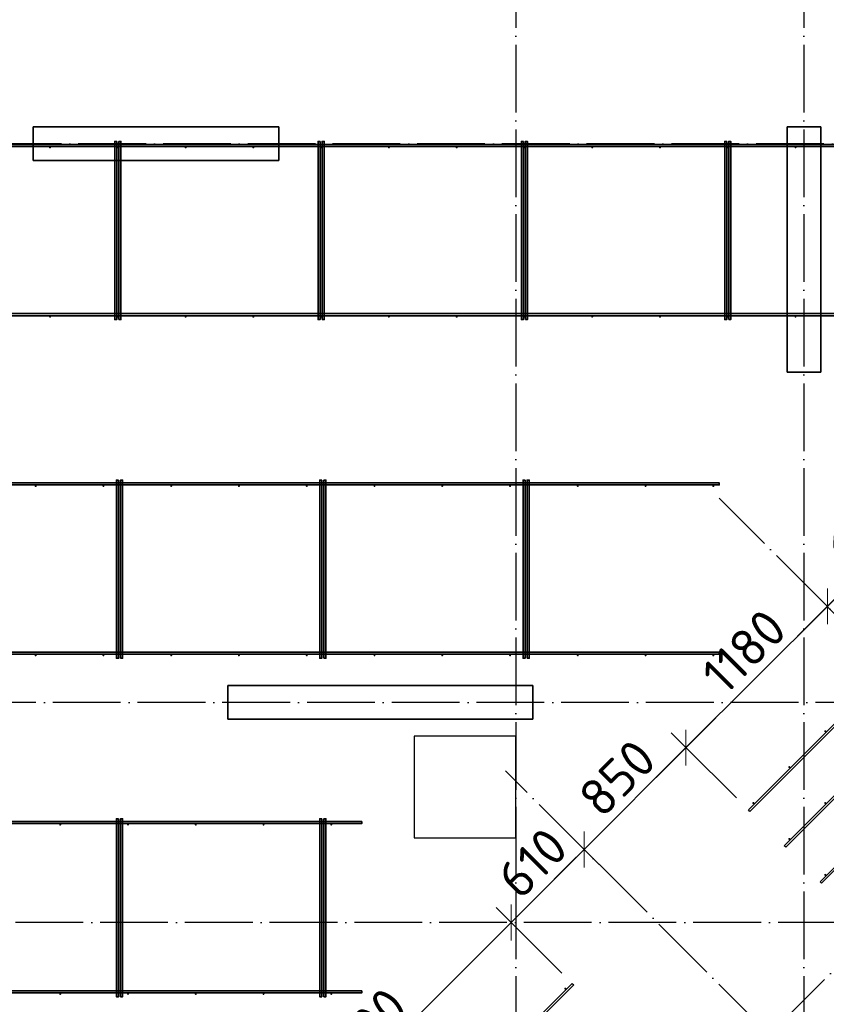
# Model space of a CAD drawing. Header units: millimetres. Extents: x -3483 to 105345, y -283423 to 72284.
# Tile 102 of 165: x 83771 to 88532, y 13417 to 19232. Entities that reach past the tile are written whole.
import ezdxf

# ---------------------------------------------------------------- set-up
doc = ezdxf.new("R2010")
doc.units = ezdxf.units.MM
doc.header["$PDMODE"] = 65
doc.linetypes.add('______11', pattern=[500, 400, -50, 0, -50])
doc.linetypes.add('______5', pattern=[1100, 800, -100, 100, -100])
for name, color, linetype, lineweight in [('Арм.стержн. Доп. арматура', 180, 'Continuous', 35), ('Колонна (1)', 7, 'Continuous', 35), ('Колонна (2)', 7, 'Continuous', 35), ('Размерная линия_ общее', 7, 'Continuous', 13), ('Стена_ общее', 7, 'Continuous', 35), ('Фундамент_ общее', 7, 'Continuous', 35)]:
    doc.layers.add(name, color=color, linetype=linetype, lineweight=lineweight)
doc.layers.add('Арм.стержн. Фиксатор', color=7, linetype='Continuous', lineweight=35, true_color=0x501e0f)
doc.layers.add('Осевая линия_ общее', color=7, linetype='______5', lineweight=13, true_color=0xa0a0a0)
doc.styles.add('ISOCPEUR', font='ISOCPEUR')
doc.dimstyles.new('DIMSTYLE_4', dxfattribs={"dimtxt": 220, "dimasz": 250, "dimexe": 0, "dimexo": 0, "dimgap": 110, "dimtad": 2, "dimdec": 0, "dimrnd": 5, "dimzin": 12, "dimdsep": 46, "dimtxsty": 'ISOCPEUR', "dimblk1": 'ALL_ML_STRICH', "dimblk2": 'ALL_ML_STRICH', "dimsah": 1, "dimcen": 0, "dimclrd": 7, "dimclre": 256, "dimclrt": 7, "dimadec": 0, "dimazin": 0, "dimtfac": 1, "dimtdec": 0, "dimtix": 1, "dimtmove": 2, "dimatfit": 3, "dimfxl": 0, "dimtzin": 0, "dimlwd": 0, "dimlwe": -3, "dimarcsym": 0})
doc.dimstyles.new('DIMSTYLE_5', dxfattribs={"dimtxt": 220, "dimasz": 250, "dimexe": 0, "dimexo": 0, "dimgap": 110, "dimtad": 2, "dimdec": 0, "dimrnd": 5, "dimzin": 12, "dimdsep": 46, "dimtxsty": 'ISOCPEUR', "dimblk1": 'ALL_ML_STRICH', "dimblk2": 'ALL_ML_STRICH', "dimsah": 1, "dimcen": 0, "dimclrd": 7, "dimclre": 256, "dimclrt": 7, "dimadec": 0, "dimazin": 0, "dimtfac": 1, "dimtdec": 0, "dimtix": 1, "dimtmove": 2, "dimatfit": 3, "dimfxl": 0, "dimtvp": 1.2, "dimtzin": 0, "dimlwd": 0, "dimlwe": -3, "dimarcsym": 0})

# ---------------------------------------------------------------- blocks, each defined once
blk = doc.blocks.new('СЛОЖНЫЙ_ОБЪЕКТ_9')
at = {"layer": 'Осевая линия_ общее', "color": 253, "linetype": '______11', "lineweight": -3, "true_color": 0xa0a0a0, "transparency": 33554687}
for p, q in [((84349.3, 9391.4), (97713.7, 22755.7)), ((95945.9, 8359.1), (87899, 16405.9)), ((93838.7, 7595.4), (86639.2, 14794.9))]:
    blk.add_line(p, q, dxfattribs=at)
blk = doc.blocks.new('ALL_ML_STRICH')
at = {"color": 0, "linetype": 'ByBlock', "lineweight": -2}
for p, q in [((0, -0.5), (0, 0.5)), ((-0.3, -0.3), (0.3, 0.3)), ((-1, 0), (0.5, 0))]:
    blk.add_line(p, q, dxfattribs=at)
blk = doc.blocks.new('*D867')
at = {"layer": 'DEFPOINTS', "color": 7, "linetype": 'Continuous', "lineweight": 13, "transparency": 33554687}
for p in [(89259.1, 16488.3), (89627.2, 16120.3), (88592, 15712.9)]:
    blk.add_point(p, dxfattribs=at)
at = {"layer": 'Размерная линия_ общее', "color": 7, "linetype": 'Continuous', "lineweight": -2, "transparency": 33554687}
blk.add_line((89259.1, 16488.3), (88537.9, 15767.1), dxfattribs=at)
at = {"layer": 'Размерная линия_ общее', "color": 253, "linetype": 'Continuous', "lineweight": -2, "true_color": 0xa0a0a0, "transparency": 33554687}
for p, q in [((89556.5, 16191), (89259.1, 16488.3)), ((88537.9, 15767.1), (88537.9, 15767.1))]:
    blk.add_line(p, q, dxfattribs=at)
at = {"layer": 'Размерная линия_ общее', "color": 7, "linetype": 'Continuous', "lineweight": 13, "transparency": 33554687, "xscale": 250, "yscale": 250, "zscale": 250}
for p, rotation in [((89259.1, 16488.3), 44.99999999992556), ((88537.9, 15767.1), 224.9999999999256)]:
    blk.add_blockref('ALL_ML_STRICH', p, dxfattribs=dict(at, rotation=rotation))
at = {"layer": 'Размерная линия_ общее', "color": 7, "linetype": 'Continuous', "lineweight": 13, "transparency": 33554687, "insert": (88808.7, 16264.2), "char_height": 220, "width": 880, "attachment_point": 5, "rotation": 45, "style": 'ISOCPEUR'}
blk.add_mtext('\\A1;{1020}', dxfattribs=at)
blk = doc.blocks.new('*D868')
at = {"layer": 'DEFPOINTS', "color": 7, "linetype": 'Continuous', "lineweight": 13, "transparency": 33554687}
for p in [(88537.9, 15767.1), (88592, 15712.9), (88071.6, 14564.6)]:
    blk.add_point(p, dxfattribs=at)
at = {"layer": 'Размерная линия_ общее', "color": 7, "linetype": 'Continuous', "lineweight": -2, "transparency": 33554687}
blk.add_line((88537.9, 15767.1), (87703.5, 14932.7), dxfattribs=at)
at = {"layer": 'Размерная линия_ общее', "color": 253, "linetype": 'Continuous', "lineweight": -2, "true_color": 0xa0a0a0, "transparency": 33554687}
for p, q in [((88537.9, 15767.1), (88537.9, 15767.1)), ((88000.8, 14635.3), (87703.5, 14932.7))]:
    blk.add_line(p, q, dxfattribs=at)
at = {"layer": 'Размерная линия_ общее', "color": 7, "linetype": 'Continuous', "lineweight": 13, "transparency": 33554687, "xscale": 250, "yscale": 250, "zscale": 250}
for p, rotation in [((88537.9, 15767.1), 44.99999999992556), ((87703.5, 14932.7), 224.9999999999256)]:
    blk.add_blockref('ALL_ML_STRICH', p, dxfattribs=dict(at, rotation=rotation))
at = {"layer": 'Размерная линия_ общее', "color": 7, "linetype": 'Continuous', "lineweight": 13, "transparency": 33554687, "insert": (88046.4, 15501.9), "char_height": 220, "width": 880, "attachment_point": 5, "rotation": 45, "style": 'ISOCPEUR'}
blk.add_mtext('\\A1;{1180}', dxfattribs=at)
blk = doc.blocks.new('*D869')
at = {"layer": 'DEFPOINTS', "color": 7, "linetype": 'Continuous', "lineweight": 13, "transparency": 33554687}
for p in [(87703.5, 14932.7), (88071.6, 14564.6), (87053.7, 14380.4)]:
    blk.add_point(p, dxfattribs=at)
at = {"layer": 'Размерная линия_ общее', "color": 7, "linetype": 'Continuous', "lineweight": -2, "transparency": 33554687}
blk.add_line((87703.5, 14932.7), (87102.5, 14331.6), dxfattribs=at)
at = {"layer": 'Размерная линия_ общее', "color": 253, "linetype": 'Continuous', "lineweight": -2, "true_color": 0xa0a0a0, "transparency": 33554687}
for p, q in [((88000.8, 14635.3), (87703.5, 14932.7)), ((87102.5, 14331.6), (87102.5, 14331.6))]:
    blk.add_line(p, q, dxfattribs=at)
at = {"layer": 'Размерная линия_ общее', "color": 7, "linetype": 'Continuous', "lineweight": 13, "transparency": 33554687, "xscale": 250, "yscale": 250, "zscale": 250}
for p, rotation in [((87703.5, 14932.7), 44.99999999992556), ((87102.5, 14331.6), 224.9999999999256)]:
    blk.add_blockref('ALL_ML_STRICH', p, dxfattribs=dict(at, rotation=rotation))
at = {"layer": 'Размерная линия_ общее', "color": 7, "linetype": 'Continuous', "lineweight": 13, "transparency": 33554687, "insert": (87297.6, 14753.1), "char_height": 220, "width": 660, "attachment_point": 5, "rotation": 45, "style": 'ISOCPEUR'}
blk.add_mtext('\\A1;{850}', dxfattribs=at)
blk = doc.blocks.new('*D870')
at = {"layer": 'DEFPOINTS', "color": 7, "linetype": 'Continuous', "lineweight": 13, "transparency": 33554687}
for p in [(87053.7, 14380.4), (87102.5, 14331.6), (87040.6, 13530.8)]:
    blk.add_point(p, dxfattribs=at)
at = {"layer": 'Размерная линия_ общее', "color": 7, "linetype": 'Continuous', "lineweight": -2, "transparency": 33554687}
blk.add_line((87102.5, 14331.6), (86671.1, 13900.3), dxfattribs=at)
at = {"layer": 'Размерная линия_ общее', "color": 253, "linetype": 'Continuous', "lineweight": -2, "true_color": 0xa0a0a0, "transparency": 33554687}
for p, q in [((87102.5, 14331.6), (87102.5, 14331.6)), ((86969.9, 13601.5), (86671.1, 13900.3))]:
    blk.add_line(p, q, dxfattribs=at)
at = {"layer": 'Размерная линия_ общее', "color": 7, "linetype": 'Continuous', "lineweight": 13, "transparency": 33554687, "xscale": 250, "yscale": 250, "zscale": 250}
for p, rotation in [((87102.5, 14331.6), 44.99999999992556), ((86671.1, 13900.3), 224.9999999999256)]:
    blk.add_blockref('ALL_ML_STRICH', p, dxfattribs=dict(at, rotation=rotation))
at = {"layer": 'Размерная линия_ общее', "color": 7, "linetype": 'Continuous', "lineweight": 13, "transparency": 33554687, "insert": (86797, 14252.5), "char_height": 220, "width": 660, "attachment_point": 5, "rotation": 45, "style": 'ISOCPEUR'}
blk.add_mtext('\\A1;{610}', dxfattribs=at)
blk = doc.blocks.new('*D871')
at = {"layer": 'DEFPOINTS', "color": 7, "linetype": 'Continuous', "lineweight": 13, "transparency": 33554687}
for p in [(86671.1, 13900.3), (87040.6, 13530.8), (85485, 11975.2)]:
    blk.add_point(p, dxfattribs=at)
at = {"layer": 'Размерная линия_ общее', "color": 7, "linetype": 'Continuous', "lineweight": -2, "transparency": 33554687}
blk.add_line((86671.1, 13900.3), (85115.5, 12344.7), dxfattribs=at)
at = {"layer": 'Размерная линия_ общее', "color": 253, "linetype": 'Continuous', "lineweight": -2, "true_color": 0xa0a0a0, "transparency": 33554687}
for p, q in [((86969.9, 13601.5), (86671.1, 13900.3)), ((85414.3, 12045.9), (85115.5, 12344.7))]:
    blk.add_line(p, q, dxfattribs=at)
at = {"layer": 'Размерная линия_ общее', "color": 7, "linetype": 'Continuous', "lineweight": 13, "transparency": 33554687, "xscale": 250, "yscale": 250, "zscale": 250}
for p, rotation in [((86671.1, 13900.3), 44.99999999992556), ((85115.5, 12344.7), 224.9999999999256)]:
    blk.add_blockref('ALL_ML_STRICH', p, dxfattribs=dict(at, rotation=rotation))
at = {"layer": 'Размерная линия_ общее', "color": 7, "linetype": 'Continuous', "lineweight": 13, "transparency": 33554687, "insert": (85787.9, 13243.4), "char_height": 220, "width": 880, "attachment_point": 5, "rotation": 45, "style": 'ISOCPEUR'}
blk.add_mtext('\\A1;{2200}', dxfattribs=at)
blk = doc.blocks.new('СЛОЖНЫЙ_ОБЪЕКТ_13')
at = {"layer": 'Колонна (1)', "color": 9, "lineweight": -3, "true_color": 0xc7c7c7, "transparency": 33554687}
for p, q in [((85000, 15300), (85000, 15100)), ((86800, 15300), (85000, 15300)), ((86800, 15100), (86800, 15300)), ((85000, 15100), (86800, 15100))]:
    blk.add_line(p, q, dxfattribs=at)
at = {"layer": 'Колонна (2)', "color": 9, "lineweight": -3, "true_color": 0xc7c7c7, "transparency": 33554687}
for p, q in [((83850, 18600), (83850, 18400)), ((85300, 18600), (83850, 18600)), ((85300, 18400), (85300, 18600)), ((88300, 18600), (88300, 17150)), ((88500, 18600), (88300, 18600)), ((88500, 17150), (88500, 18600)), ((83850, 18400), (85300, 18400)), ((88300, 17150), (88500, 17150))]:
    blk.add_line(p, q, dxfattribs=at)

msp = doc.modelspace()

# ---------------------------------------------------------------- hatches: boundary and pattern name
at = {"layer": 'Арм.стержн. Доп. арматура', "linetype": 'Continuous', "lineweight": 35, "transparency": 33554687}
for points in [[(88531.5, 15029.9), (88531.1, 15032.2), (88529.8, 15034.1), (88527.8, 15035.4), (88525.5, 15035.9), (88523.2, 15035.4), (88521.3, 15034.1), (88520, 15032.2), (88519.5, 15029.9), (88520, 15027.6), (88521.3, 15025.7), (88523.2, 15024.4), (88525.5, 15023.9), (88527.8, 15024.4), (88529.8, 15025.7), (88531.1, 15027.6)], [(88319.4, 14817.8), (88318.9, 14820.1), (88317.6, 14822), (88315.7, 14823.3), (88313.4, 14823.8), (88311.1, 14823.3), (88309.1, 14822), (88307.8, 14820.1), (88307.4, 14817.8), (88307.8, 14815.5), (88309.1, 14813.5), (88311.1, 14812.2), (88313.4, 14811.8), (88315.7, 14812.2), (88317.6, 14813.5), (88318.9, 14815.5)], [(88107.3, 14605.6), (88106.8, 14607.9), (88105.5, 14609.9), (88103.6, 14611.2), (88101.3, 14611.6), (88099, 14611.2), (88097, 14609.9), (88095.7, 14607.9), (88095.3, 14605.6), (88095.7, 14603.3), (88097, 14601.4), (88099, 14600.1), (88101.3, 14599.6), (88103.6, 14600.1), (88105.5, 14601.4), (88106.8, 14603.3)], [(88531.5, 14605.6), (88531.1, 14607.9), (88529.8, 14609.9), (88527.8, 14611.2), (88525.5, 14611.6), (88523.2, 14611.2), (88521.3, 14609.9), (88520, 14607.9), (88519.5, 14605.6), (88520, 14603.3), (88521.3, 14601.4), (88523.2, 14600.1), (88525.5, 14599.6), (88527.8, 14600.1), (88529.8, 14601.4), (88531.1, 14603.3)], [(88319.4, 14393.5), (88318.9, 14395.8), (88317.6, 14397.7), (88315.7, 14399), (88313.4, 14399.5), (88311.1, 14399), (88309.1, 14397.7), (88307.8, 14395.8), (88307.4, 14393.5), (88307.8, 14391.2), (88309.1, 14389.3), (88311.1, 14388), (88313.4, 14387.5), (88315.7, 14388), (88317.6, 14389.3), (88318.9, 14391.2)], [(88531.5, 14181.4), (88531.1, 14183.7), (88529.8, 14185.6), (88527.8, 14186.9), (88525.5, 14187.4), (88523.2, 14186.9), (88521.3, 14185.6), (88520, 14183.7), (88519.5, 14181.4), (88520, 14179.1), (88521.3, 14177.1), (88523.2, 14175.8), (88525.5, 14175.4), (88527.8, 14175.8), (88529.8, 14177.1), (88531.1, 14179.1)], [(86997.1, 13509.6), (86996.6, 13511.9), (86995.3, 13513.9), (86993.4, 13515.2), (86991.1, 13515.6), (86988.8, 13515.2), (86986.9, 13513.9), (86985.6, 13511.9), (86985.1, 13509.6), (86985.6, 13507.3), (86986.9, 13505.4), (86988.8, 13504.1), (86991.1, 13503.6), (86993.4, 13504.1), (86995.3, 13505.4), (86996.6, 13507.3)]]:
    msp.add_hatch(color=34, dxfattribs=at).paths.add_polyline_path(points)
at = {"layer": 'Арм.стержн. Фиксатор', "linetype": 'Continuous', "lineweight": 35, "transparency": 33554687}
for points in [[(83956, 18478), (83955.5, 18480.3), (83954.2, 18482.2), (83952.3, 18483.5), (83950, 18484), (83947.7, 18483.5), (83945.8, 18482.2), (83944.5, 18480.3), (83944, 18478), (83944.5, 18475.7), (83945.8, 18473.8), (83947.7, 18472.5), (83950, 18472), (83952.3, 18472.5), (83954.2, 18473.8), (83955.5, 18475.7)], [(84356, 18478), (84355.5, 18480.3), (84354.2, 18482.2), (84352.3, 18483.5), (84350, 18484), (84347.7, 18483.5), (84345.8, 18482.2), (84344.5, 18480.3), (84344, 18478), (84344.5, 18475.7), (84345.8, 18473.8), (84347.7, 18472.5), (84350, 18472), (84352.3, 18472.5), (84354.2, 18473.8), (84355.5, 18475.7)], [(84756, 18478), (84755.5, 18480.3), (84754.2, 18482.2), (84752.3, 18483.5), (84750, 18484), (84747.7, 18483.5), (84745.8, 18482.2), (84744.5, 18480.3), (84744, 18478), (84744.5, 18475.7), (84745.8, 18473.8), (84747.7, 18472.5), (84750, 18472), (84752.3, 18472.5), (84754.2, 18473.8), (84755.5, 18475.7)], [(85156, 18478), (85155.5, 18480.3), (85154.2, 18482.2), (85152.3, 18483.5), (85150, 18484), (85147.7, 18483.5), (85145.8, 18482.2), (85144.5, 18480.3), (85144, 18478), (85144.5, 18475.7), (85145.8, 18473.8), (85147.7, 18472.5), (85150, 18472), (85152.3, 18472.5), (85154.2, 18473.8), (85155.5, 18475.7)], [(85556, 18478), (85555.5, 18480.3), (85554.2, 18482.2), (85552.3, 18483.5), (85550, 18484), (85547.7, 18483.5), (85545.8, 18482.2), (85544.5, 18480.3), (85544, 18478), (85544.5, 18475.7), (85545.8, 18473.8), (85547.7, 18472.5), (85550, 18472), (85552.3, 18472.5), (85554.2, 18473.8), (85555.5, 18475.7)], [(85956, 18478), (85955.5, 18480.3), (85954.2, 18482.2), (85952.3, 18483.5), (85950, 18484), (85947.7, 18483.5), (85945.8, 18482.2), (85944.5, 18480.3), (85944, 18478), (85944.5, 18475.7), (85945.8, 18473.8), (85947.7, 18472.5), (85950, 18472), (85952.3, 18472.5), (85954.2, 18473.8), (85955.5, 18475.7)], [(86356, 18478), (86355.5, 18480.3), (86354.2, 18482.2), (86352.3, 18483.5), (86350, 18484), (86347.7, 18483.5), (86345.8, 18482.2), (86344.5, 18480.3), (86344, 18478), (86344.5, 18475.7), (86345.8, 18473.8), (86347.7, 18472.5), (86350, 18472), (86352.3, 18472.5), (86354.2, 18473.8), (86355.5, 18475.7)], [(86756, 18478), (86755.5, 18480.3), (86754.2, 18482.2), (86752.3, 18483.5), (86750, 18484), (86747.7, 18483.5), (86745.8, 18482.2), (86744.5, 18480.3), (86744, 18478), (86744.5, 18475.7), (86745.8, 18473.8), (86747.7, 18472.5), (86750, 18472), (86752.3, 18472.5), (86754.2, 18473.8), (86755.5, 18475.7)], [(87156, 18478), (87155.5, 18480.3), (87154.2, 18482.2), (87152.3, 18483.5), (87150, 18484), (87147.7, 18483.5), (87145.8, 18482.2), (87144.5, 18480.3), (87144, 18478), (87144.5, 18475.7), (87145.8, 18473.8), (87147.7, 18472.5), (87150, 18472), (87152.3, 18472.5), (87154.2, 18473.8), (87155.5, 18475.7)], [(87556, 18478), (87555.5, 18480.3), (87554.2, 18482.2), (87552.3, 18483.5), (87550, 18484), (87547.7, 18483.5), (87545.8, 18482.2), (87544.5, 18480.3), (87544, 18478), (87544.5, 18475.7), (87545.8, 18473.8), (87547.7, 18472.5), (87550, 18472), (87552.3, 18472.5), (87554.2, 18473.8), (87555.5, 18475.7)], [(87956, 18478), (87955.5, 18480.3), (87954.2, 18482.2), (87952.3, 18483.5), (87950, 18484), (87947.7, 18483.5), (87945.8, 18482.2), (87944.5, 18480.3), (87944, 18478), (87944.5, 18475.7), (87945.8, 18473.8), (87947.7, 18472.5), (87950, 18472), (87952.3, 18472.5), (87954.2, 18473.8), (87955.5, 18475.7)], [(88356, 18478), (88355.5, 18480.3), (88354.2, 18482.2), (88352.3, 18483.5), (88350, 18484), (88347.7, 18483.5), (88345.8, 18482.2), (88344.5, 18480.3), (88344, 18478), (88344.5, 18475.7), (88345.8, 18473.8), (88347.7, 18472.5), (88350, 18472), (88352.3, 18472.5), (88354.2, 18473.8), (88355.5, 18475.7)], [(83956, 17478), (83955.5, 17480.3), (83954.2, 17482.2), (83952.3, 17483.5), (83950, 17484), (83947.7, 17483.5), (83945.8, 17482.2), (83944.5, 17480.3), (83944, 17478), (83944.5, 17475.7), (83945.8, 17473.8), (83947.7, 17472.5), (83950, 17472), (83952.3, 17472.5), (83954.2, 17473.8), (83955.5, 17475.7)], [(84356, 17478), (84355.5, 17480.3), (84354.2, 17482.2), (84352.3, 17483.5), (84350, 17484), (84347.7, 17483.5), (84345.8, 17482.2), (84344.5, 17480.3), (84344, 17478), (84344.5, 17475.7), (84345.8, 17473.8), (84347.7, 17472.5), (84350, 17472), (84352.3, 17472.5), (84354.2, 17473.8), (84355.5, 17475.7)], [(84756, 17478), (84755.5, 17480.3), (84754.2, 17482.2), (84752.3, 17483.5), (84750, 17484), (84747.7, 17483.5), (84745.8, 17482.2), (84744.5, 17480.3), (84744, 17478), (84744.5, 17475.7), (84745.8, 17473.8), (84747.7, 17472.5), (84750, 17472), (84752.3, 17472.5), (84754.2, 17473.8), (84755.5, 17475.7)], [(85156, 17478), (85155.5, 17480.3), (85154.2, 17482.2), (85152.3, 17483.5), (85150, 17484), (85147.7, 17483.5), (85145.8, 17482.2), (85144.5, 17480.3), (85144, 17478), (85144.5, 17475.7), (85145.8, 17473.8), (85147.7, 17472.5), (85150, 17472), (85152.3, 17472.5), (85154.2, 17473.8), (85155.5, 17475.7)], [(85556, 17478), (85555.5, 17480.3), (85554.2, 17482.2), (85552.3, 17483.5), (85550, 17484), (85547.7, 17483.5), (85545.8, 17482.2), (85544.5, 17480.3), (85544, 17478), (85544.5, 17475.7), (85545.8, 17473.8), (85547.7, 17472.5), (85550, 17472), (85552.3, 17472.5), (85554.2, 17473.8), (85555.5, 17475.7)], [(85956, 17478), (85955.5, 17480.3), (85954.2, 17482.2), (85952.3, 17483.5), (85950, 17484), (85947.7, 17483.5), (85945.8, 17482.2), (85944.5, 17480.3), (85944, 17478), (85944.5, 17475.7), (85945.8, 17473.8), (85947.7, 17472.5), (85950, 17472), (85952.3, 17472.5), (85954.2, 17473.8), (85955.5, 17475.7)], [(86356, 17478), (86355.5, 17480.3), (86354.2, 17482.2), (86352.3, 17483.5), (86350, 17484), (86347.7, 17483.5), (86345.8, 17482.2), (86344.5, 17480.3), (86344, 17478), (86344.5, 17475.7), (86345.8, 17473.8), (86347.7, 17472.5), (86350, 17472), (86352.3, 17472.5), (86354.2, 17473.8), (86355.5, 17475.7)], [(86756, 17478), (86755.5, 17480.3), (86754.2, 17482.2), (86752.3, 17483.5), (86750, 17484), (86747.7, 17483.5), (86745.8, 17482.2), (86744.5, 17480.3), (86744, 17478), (86744.5, 17475.7), (86745.8, 17473.8), (86747.7, 17472.5), (86750, 17472), (86752.3, 17472.5), (86754.2, 17473.8), (86755.5, 17475.7)], [(87156, 17478), (87155.5, 17480.3), (87154.2, 17482.2), (87152.3, 17483.5), (87150, 17484), (87147.7, 17483.5), (87145.8, 17482.2), (87144.5, 17480.3), (87144, 17478), (87144.5, 17475.7), (87145.8, 17473.8), (87147.7, 17472.5), (87150, 17472), (87152.3, 17472.5), (87154.2, 17473.8), (87155.5, 17475.7)], [(87556, 17478), (87555.5, 17480.3), (87554.2, 17482.2), (87552.3, 17483.5), (87550, 17484), (87547.7, 17483.5), (87545.8, 17482.2), (87544.5, 17480.3), (87544, 17478), (87544.5, 17475.7), (87545.8, 17473.8), (87547.7, 17472.5), (87550, 17472), (87552.3, 17472.5), (87554.2, 17473.8), (87555.5, 17475.7)], [(87956, 17478), (87955.5, 17480.3), (87954.2, 17482.2), (87952.3, 17483.5), (87950, 17484), (87947.7, 17483.5), (87945.8, 17482.2), (87944.5, 17480.3), (87944, 17478), (87944.5, 17475.7), (87945.8, 17473.8), (87947.7, 17472.5), (87950, 17472), (87952.3, 17472.5), (87954.2, 17473.8), (87955.5, 17475.7)], [(88356, 17478), (88355.5, 17480.3), (88354.2, 17482.2), (88352.3, 17483.5), (88350, 17484), (88347.7, 17483.5), (88345.8, 17482.2), (88344.5, 17480.3), (88344, 17478), (88344.5, 17475.7), (88345.8, 17473.8), (88347.7, 17472.5), (88350, 17472), (88352.3, 17472.5), (88354.2, 17473.8), (88355.5, 17475.7)], [(83871, 16478), (83870.5, 16480.3), (83869.2, 16482.2), (83867.3, 16483.5), (83865, 16484), (83862.7, 16483.5), (83860.8, 16482.2), (83859.5, 16480.3), (83859, 16478), (83859.5, 16475.7), (83860.8, 16473.8), (83862.7, 16472.5), (83865, 16472), (83867.3, 16472.5), (83869.2, 16473.8), (83870.5, 16475.7)], [(84271, 16478), (84270.5, 16480.3), (84269.2, 16482.2), (84267.3, 16483.5), (84265, 16484), (84262.7, 16483.5), (84260.8, 16482.2), (84259.5, 16480.3), (84259, 16478), (84259.5, 16475.7), (84260.8, 16473.8), (84262.7, 16472.5), (84265, 16472), (84267.3, 16472.5), (84269.2, 16473.8), (84270.5, 16475.7)], [(84671, 16478), (84670.5, 16480.3), (84669.2, 16482.2), (84667.3, 16483.5), (84665, 16484), (84662.7, 16483.5), (84660.8, 16482.2), (84659.5, 16480.3), (84659, 16478), (84659.5, 16475.7), (84660.8, 16473.8), (84662.7, 16472.5), (84665, 16472), (84667.3, 16472.5), (84669.2, 16473.8), (84670.5, 16475.7)], [(85071, 16478), (85070.5, 16480.3), (85069.2, 16482.2), (85067.3, 16483.5), (85065, 16484), (85062.7, 16483.5), (85060.8, 16482.2), (85059.5, 16480.3), (85059, 16478), (85059.5, 16475.7), (85060.8, 16473.8), (85062.7, 16472.5), (85065, 16472), (85067.3, 16472.5), (85069.2, 16473.8), (85070.5, 16475.7)], [(85471, 16478), (85470.5, 16480.3), (85469.2, 16482.2), (85467.3, 16483.5), (85465, 16484), (85462.7, 16483.5), (85460.8, 16482.2), (85459.5, 16480.3), (85459, 16478), (85459.5, 16475.7), (85460.8, 16473.8), (85462.7, 16472.5), (85465, 16472), (85467.3, 16472.5), (85469.2, 16473.8), (85470.5, 16475.7)], [(85871, 16478), (85870.5, 16480.3), (85869.2, 16482.2), (85867.3, 16483.5), (85865, 16484), (85862.7, 16483.5), (85860.8, 16482.2), (85859.5, 16480.3), (85859, 16478), (85859.5, 16475.7), (85860.8, 16473.8), (85862.7, 16472.5), (85865, 16472), (85867.3, 16472.5), (85869.2, 16473.8), (85870.5, 16475.7)], [(86271, 16478), (86270.5, 16480.3), (86269.2, 16482.2), (86267.3, 16483.5), (86265, 16484), (86262.7, 16483.5), (86260.8, 16482.2), (86259.5, 16480.3), (86259, 16478), (86259.5, 16475.7), (86260.8, 16473.8), (86262.7, 16472.5), (86265, 16472), (86267.3, 16472.5), (86269.2, 16473.8), (86270.5, 16475.7)], [(86671, 16478), (86670.5, 16480.3), (86669.2, 16482.2), (86667.3, 16483.5), (86665, 16484), (86662.7, 16483.5), (86660.8, 16482.2), (86659.5, 16480.3), (86659, 16478), (86659.5, 16475.7), (86660.8, 16473.8), (86662.7, 16472.5), (86665, 16472), (86667.3, 16472.5), (86669.2, 16473.8), (86670.5, 16475.7)], [(87071, 16478), (87070.5, 16480.3), (87069.2, 16482.2), (87067.3, 16483.5), (87065, 16484), (87062.7, 16483.5), (87060.8, 16482.2), (87059.5, 16480.3), (87059, 16478), (87059.5, 16475.7), (87060.8, 16473.8), (87062.7, 16472.5), (87065, 16472), (87067.3, 16472.5), (87069.2, 16473.8), (87070.5, 16475.7)], [(87471, 16478), (87470.5, 16480.3), (87469.2, 16482.2), (87467.3, 16483.5), (87465, 16484), (87462.7, 16483.5), (87460.8, 16482.2), (87459.5, 16480.3), (87459, 16478), (87459.5, 16475.7), (87460.8, 16473.8), (87462.7, 16472.5), (87465, 16472), (87467.3, 16472.5), (87469.2, 16473.8), (87470.5, 16475.7)], [(87871, 16478), (87870.5, 16480.3), (87869.2, 16482.2), (87867.3, 16483.5), (87865, 16484), (87862.7, 16483.5), (87860.8, 16482.2), (87859.5, 16480.3), (87859, 16478), (87859.5, 16475.7), (87860.8, 16473.8), (87862.7, 16472.5), (87865, 16472), (87867.3, 16472.5), (87869.2, 16473.8), (87870.5, 16475.7)], [(83871, 15478), (83870.5, 15480.3), (83869.2, 15482.2), (83867.3, 15483.5), (83865, 15484), (83862.7, 15483.5), (83860.8, 15482.2), (83859.5, 15480.3), (83859, 15478), (83859.5, 15475.7), (83860.8, 15473.8), (83862.7, 15472.5), (83865, 15472), (83867.3, 15472.5), (83869.2, 15473.8), (83870.5, 15475.7)], [(84271, 15478), (84270.5, 15480.3), (84269.2, 15482.2), (84267.3, 15483.5), (84265, 15484), (84262.7, 15483.5), (84260.8, 15482.2), (84259.5, 15480.3), (84259, 15478), (84259.5, 15475.7), (84260.8, 15473.8), (84262.7, 15472.5), (84265, 15472), (84267.3, 15472.5), (84269.2, 15473.8), (84270.5, 15475.7)], [(84671, 15478), (84670.5, 15480.3), (84669.2, 15482.2), (84667.3, 15483.5), (84665, 15484), (84662.7, 15483.5), (84660.8, 15482.2), (84659.5, 15480.3), (84659, 15478), (84659.5, 15475.7), (84660.8, 15473.8), (84662.7, 15472.5), (84665, 15472), (84667.3, 15472.5), (84669.2, 15473.8), (84670.5, 15475.7)], [(85071, 15478), (85070.5, 15480.3), (85069.2, 15482.2), (85067.3, 15483.5), (85065, 15484), (85062.7, 15483.5), (85060.8, 15482.2), (85059.5, 15480.3), (85059, 15478), (85059.5, 15475.7), (85060.8, 15473.8), (85062.7, 15472.5), (85065, 15472), (85067.3, 15472.5), (85069.2, 15473.8), (85070.5, 15475.7)], [(85471, 15478), (85470.5, 15480.3), (85469.2, 15482.2), (85467.3, 15483.5), (85465, 15484), (85462.7, 15483.5), (85460.8, 15482.2), (85459.5, 15480.3), (85459, 15478), (85459.5, 15475.7), (85460.8, 15473.8), (85462.7, 15472.5), (85465, 15472), (85467.3, 15472.5), (85469.2, 15473.8), (85470.5, 15475.7)], [(85871, 15478), (85870.5, 15480.3), (85869.2, 15482.2), (85867.3, 15483.5), (85865, 15484), (85862.7, 15483.5), (85860.8, 15482.2), (85859.5, 15480.3), (85859, 15478), (85859.5, 15475.7), (85860.8, 15473.8), (85862.7, 15472.5), (85865, 15472), (85867.3, 15472.5), (85869.2, 15473.8), (85870.5, 15475.7)], [(86271, 15478), (86270.5, 15480.3), (86269.2, 15482.2), (86267.3, 15483.5), (86265, 15484), (86262.7, 15483.5), (86260.8, 15482.2), (86259.5, 15480.3), (86259, 15478), (86259.5, 15475.7), (86260.8, 15473.8), (86262.7, 15472.5), (86265, 15472), (86267.3, 15472.5), (86269.2, 15473.8), (86270.5, 15475.7)], [(86671, 15478), (86670.5, 15480.3), (86669.2, 15482.2), (86667.3, 15483.5), (86665, 15484), (86662.7, 15483.5), (86660.8, 15482.2), (86659.5, 15480.3), (86659, 15478), (86659.5, 15475.7), (86660.8, 15473.8), (86662.7, 15472.5), (86665, 15472), (86667.3, 15472.5), (86669.2, 15473.8), (86670.5, 15475.7)], [(87071, 15478), (87070.5, 15480.3), (87069.2, 15482.2), (87067.3, 15483.5), (87065, 15484), (87062.7, 15483.5), (87060.8, 15482.2), (87059.5, 15480.3), (87059, 15478), (87059.5, 15475.7), (87060.8, 15473.8), (87062.7, 15472.5), (87065, 15472), (87067.3, 15472.5), (87069.2, 15473.8), (87070.5, 15475.7)], [(87471, 15478), (87470.5, 15480.3), (87469.2, 15482.2), (87467.3, 15483.5), (87465, 15484), (87462.7, 15483.5), (87460.8, 15482.2), (87459.5, 15480.3), (87459, 15478), (87459.5, 15475.7), (87460.8, 15473.8), (87462.7, 15472.5), (87465, 15472), (87467.3, 15472.5), (87469.2, 15473.8), (87470.5, 15475.7)], [(87871, 15478), (87870.5, 15480.3), (87869.2, 15482.2), (87867.3, 15483.5), (87865, 15484), (87862.7, 15483.5), (87860.8, 15482.2), (87859.5, 15480.3), (87859, 15478), (87859.5, 15475.7), (87860.8, 15473.8), (87862.7, 15472.5), (87865, 15472), (87867.3, 15472.5), (87869.2, 15473.8), (87870.5, 15475.7)], [(84016, 14478), (84015.5, 14480.3), (84014.2, 14482.2), (84012.3, 14483.5), (84010, 14484), (84007.7, 14483.5), (84005.8, 14482.2), (84004.5, 14480.3), (84004, 14478), (84004.5, 14475.7), (84005.8, 14473.8), (84007.7, 14472.5), (84010, 14472), (84012.3, 14472.5), (84014.2, 14473.8), (84015.5, 14475.7)], [(84416, 14478), (84415.5, 14480.3), (84414.2, 14482.2), (84412.3, 14483.5), (84410, 14484), (84407.7, 14483.5), (84405.8, 14482.2), (84404.5, 14480.3), (84404, 14478), (84404.5, 14475.7), (84405.8, 14473.8), (84407.7, 14472.5), (84410, 14472), (84412.3, 14472.5), (84414.2, 14473.8), (84415.5, 14475.7)], [(84816, 14478), (84815.5, 14480.3), (84814.2, 14482.2), (84812.3, 14483.5), (84810, 14484), (84807.7, 14483.5), (84805.8, 14482.2), (84804.5, 14480.3), (84804, 14478), (84804.5, 14475.7), (84805.8, 14473.8), (84807.7, 14472.5), (84810, 14472), (84812.3, 14472.5), (84814.2, 14473.8), (84815.5, 14475.7)], [(85216, 14478), (85215.5, 14480.3), (85214.2, 14482.2), (85212.3, 14483.5), (85210, 14484), (85207.7, 14483.5), (85205.8, 14482.2), (85204.5, 14480.3), (85204, 14478), (85204.5, 14475.7), (85205.8, 14473.8), (85207.7, 14472.5), (85210, 14472), (85212.3, 14472.5), (85214.2, 14473.8), (85215.5, 14475.7)], [(85616, 14478), (85615.5, 14480.3), (85614.2, 14482.2), (85612.3, 14483.5), (85610, 14484), (85607.7, 14483.5), (85605.8, 14482.2), (85604.5, 14480.3), (85604, 14478), (85604.5, 14475.7), (85605.8, 14473.8), (85607.7, 14472.5), (85610, 14472), (85612.3, 14472.5), (85614.2, 14473.8), (85615.5, 14475.7)], [(84016, 13478), (84015.5, 13480.3), (84014.2, 13482.2), (84012.3, 13483.5), (84010, 13484), (84007.7, 13483.5), (84005.8, 13482.2), (84004.5, 13480.3), (84004, 13478), (84004.5, 13475.7), (84005.8, 13473.8), (84007.7, 13472.5), (84010, 13472), (84012.3, 13472.5), (84014.2, 13473.8), (84015.5, 13475.7)], [(84416, 13478), (84415.5, 13480.3), (84414.2, 13482.2), (84412.3, 13483.5), (84410, 13484), (84407.7, 13483.5), (84405.8, 13482.2), (84404.5, 13480.3), (84404, 13478), (84404.5, 13475.7), (84405.8, 13473.8), (84407.7, 13472.5), (84410, 13472), (84412.3, 13472.5), (84414.2, 13473.8), (84415.5, 13475.7)], [(84816, 13478), (84815.5, 13480.3), (84814.2, 13482.2), (84812.3, 13483.5), (84810, 13484), (84807.7, 13483.5), (84805.8, 13482.2), (84804.5, 13480.3), (84804, 13478), (84804.5, 13475.7), (84805.8, 13473.8), (84807.7, 13472.5), (84810, 13472), (84812.3, 13472.5), (84814.2, 13473.8), (84815.5, 13475.7)], [(85216, 13478), (85215.5, 13480.3), (85214.2, 13482.2), (85212.3, 13483.5), (85210, 13484), (85207.7, 13483.5), (85205.8, 13482.2), (85204.5, 13480.3), (85204, 13478), (85204.5, 13475.7), (85205.8, 13473.8), (85207.7, 13472.5), (85210, 13472), (85212.3, 13472.5), (85214.2, 13473.8), (85215.5, 13475.7)], [(85616, 13478), (85615.5, 13480.3), (85614.2, 13482.2), (85612.3, 13483.5), (85610, 13484), (85607.7, 13483.5), (85605.8, 13482.2), (85604.5, 13480.3), (85604, 13478), (85604.5, 13475.7), (85605.8, 13473.8), (85607.7, 13472.5), (85610, 13472), (85612.3, 13472.5), (85614.2, 13473.8), (85615.5, 13475.7)]]:
    msp.add_hatch(color=34, dxfattribs=at).paths.add_polyline_path(points)

# ---------------------------------------------------------------- linework, layer by layer
at = {"layer": 'Арм.стержн. Доп. арматура', "color": 34, "linetype": 'Continuous', "lineweight": 25, "transparency": 33554687}
for points in [[(89635.7, 16111.8), (88080, 14556.1), (88071.6, 14564.6), (89627.2, 16120.3), (89635.7, 16111.8)], [(89635.7, 16111.8), (88080, 14556.1), (88071.6, 14564.6), (89627.2, 16120.3), (89635.7, 16111.8)], [(89847.8, 15899.6), (88292.2, 14344), (88283.7, 14352.5), (89839.3, 15908.1), (89847.8, 15899.6)], [(89847.8, 15899.6), (88292.2, 14344), (88283.7, 14352.5), (89839.3, 15908.1), (89847.8, 15899.6)], [(90059.9, 15687.5), (88504.3, 14131.9), (88495.8, 14140.4), (90051.5, 15696), (90059.9, 15687.5)], [(90059.9, 15687.5), (88504.3, 14131.9), (88495.8, 14140.4), (90051.5, 15696), (90059.9, 15687.5)], [(87040.6, 13530.8), (85485, 11975.2), (85476.5, 11983.7), (87032.1, 13539.3), (87040.6, 13530.8)], [(87040.6, 13530.8), (85485, 11975.2), (85476.5, 11983.7), (87032.1, 13539.3), (87040.6, 13530.8)]]:
    msp.add_lwpolyline(points, dxfattribs=at)
at = {"layer": 'Арм.стержн. Фиксатор', "color": 34, "linetype": 'Continuous', "lineweight": 35, "transparency": 33554687}
for points in [[(80630, 18496), (89858.2, 18496), (89858.2, 18484), (80630, 18484), (80630, 18496)], [(80630, 18496), (89858.2, 18496), (89858.2, 18484), (80630, 18484), (80630, 18496)], [(84344, 18512.9), (84344, 17460.8), (84332, 17460.8), (84332, 18512.9), (84344, 18512.9)], [(84356, 17461.1), (84356, 18513.1), (84368, 18513.1), (84368, 17461.1), (84356, 17461.1)], [(85544, 18512.9), (85544, 17460.8), (85532, 17460.8), (85532, 18512.9), (85544, 18512.9)], [(85556, 17461.1), (85556, 18513.1), (85568, 18513.1), (85568, 17461.1), (85556, 17461.1)], [(86744, 18512.9), (86744, 17460.8), (86732, 17460.8), (86732, 18512.9), (86744, 18512.9)], [(86756, 17461.1), (86756, 18513.1), (86768, 18513.1), (86768, 17461.1), (86756, 17461.1)], [(87944, 18512.9), (87944, 17460.8), (87932, 17460.8), (87932, 18512.9), (87944, 18512.9)], [(87956, 17461.1), (87956, 18513.1), (87968, 18513.1), (87968, 17461.1), (87956, 17461.1)], [(80630, 17496), (89858.2, 17496), (89858.2, 17484), (80630, 17484), (80630, 17496)], [(80630, 17496), (89858.2, 17496), (89858.2, 17484), (80630, 17484), (80630, 17496)], [(80630, 16496), (87900, 16496), (87900, 16484), (80630, 16484), (80630, 16496)], [(80630, 16496), (87900, 16496), (87900, 16484), (80630, 16484), (80630, 16496)], [(84354, 16512.9), (84354, 15460.8), (84342, 15460.8), (84342, 16512.9), (84354, 16512.9)], [(84366, 15461.1), (84366, 16513.1), (84378, 16513.1), (84378, 15461.1), (84366, 15461.1)], [(85554, 16512.9), (85554, 15460.8), (85542, 15460.8), (85542, 16512.9), (85554, 16512.9)], [(85566, 15461.1), (85566, 16513.1), (85578, 16513.1), (85578, 15461.1), (85566, 15461.1)], [(86754, 16512.9), (86754, 15460.8), (86742, 15460.8), (86742, 16512.9), (86754, 16512.9)], [(86766, 15461.1), (86766, 16513.1), (86778, 16513.1), (86778, 15461.1), (86766, 15461.1)], [(80630, 15496), (87900, 15496), (87900, 15484), (80630, 15484), (80630, 15496)], [(80630, 15496), (87900, 15496), (87900, 15484), (80630, 15484), (80630, 15496)], [(80630, 14496), (85790, 14496), (85790, 14484), (80630, 14484), (80630, 14496)], [(80630, 14496), (85790, 14496), (85790, 14484), (80630, 14484), (80630, 14496)], [(84354, 14512.9), (84354, 13460.8), (84342, 13460.8), (84342, 14512.9), (84354, 14512.9)], [(84366, 13461.1), (84366, 14513.1), (84378, 14513.1), (84378, 13461.1), (84366, 13461.1)], [(85554, 14512.9), (85554, 13460.8), (85542, 13460.8), (85542, 14512.9), (85554, 14512.9)], [(85566, 13461.1), (85566, 14513.1), (85578, 14513.1), (85578, 13461.1), (85566, 13461.1)], [(80630, 13496), (85790, 13496), (85790, 13484), (80630, 13484), (80630, 13496)], [(80630, 13496), (85790, 13496), (85790, 13484), (80630, 13484), (80630, 13496)]]:
    msp.add_lwpolyline(points, dxfattribs=at)
at = {"layer": 'Колонна (1)', "color": 7, "lineweight": 25, "transparency": 33554687}
for p, q in [((85000, 15100), (85000, 15300)), ((85000, 15300), (86800, 15300)), ((86800, 15300), (86800, 15100)), ((86800, 15100), (85000, 15100))]:
    msp.add_line(p, q, dxfattribs=at)
at = {"layer": 'Колонна (1)', "color": 7, "linetype": 'Continuous', "lineweight": 25, "transparency": 33554687}
for p, q in [((85000, 15100), (85000, 15300)), ((85000, 15300), (86800, 15300)), ((86800, 15300), (86800, 15100)), ((86800, 15100), (85000, 15100))]:
    msp.add_line(p, q, dxfattribs=at)
at = {"layer": 'Колонна (2)', "color": 7, "lineweight": 25, "transparency": 33554687}
for p, q in [((83850, 18400), (83850, 18600)), ((83850, 18600), (85300, 18600)), ((85300, 18600), (85300, 18400)), ((88300, 17150), (88300, 18600)), ((88300, 18600), (88500, 18600)), ((88500, 18600), (88500, 17150)), ((85300, 18400), (83850, 18400)), ((88500, 17150), (88300, 17150))]:
    msp.add_line(p, q, dxfattribs=at)
at = {"layer": 'Колонна (2)', "color": 7, "linetype": 'Continuous', "lineweight": 25, "transparency": 33554687}
for p, q in [((83850, 18400), (83850, 18600)), ((83850, 18600), (85300, 18600)), ((85300, 18600), (85300, 18400)), ((88300, 17150), (88300, 18600)), ((88300, 18600), (88500, 18600)), ((88500, 18600), (88500, 17150)), ((85300, 18400), (83850, 18400)), ((88500, 17150), (88300, 17150))]:
    msp.add_line(p, q, dxfattribs=at)
at = {"layer": 'Осевая линия_ общее', "color": 253, "linetype": '______11', "lineweight": -3, "true_color": 0xa0a0a0, "transparency": 33554687}
for p, q in [((86700, 46590), (86700, -2827.9)), ((88400, 46590), (88400, -2827.9)), ((101020, 18500), (77142.2, 18500)), ((102370, 15200), (77142.2, 15200)), ((105150, 13900), (77142.2, 13900))]:
    msp.add_line(p, q, dxfattribs=at)
at = {"layer": 'Фундамент_ общее', "color": 7, "lineweight": 25, "transparency": 33554687}
for p, q in [((86100, 15000), (86100, 14400)), ((86700, 15000), (86100, 15000)), ((86700, 14400), (86700, 15000)), ((86100, 14400), (86700, 14400))]:
    msp.add_line(p, q, dxfattribs=at)
at = {"layer": 'Фундамент_ общее', "color": 7, "linetype": 'Continuous', "lineweight": 25, "transparency": 33554687}
for p, q in [((86100, 15000), (86100, 14400)), ((86700, 15000), (86100, 15000)), ((86700, 14400), (86700, 15000)), ((86100, 14400), (86700, 14400))]:
    msp.add_line(p, q, dxfattribs=at)

# ---------------------------------------------------------------- block references
at = {"layer": 'Осевая линия_ общее', "color": 253, "linetype": '______11', "lineweight": -3, "true_color": 0xa0a0a0, "transparency": 33554687}
msp.add_blockref('СЛОЖНЫЙ_ОБЪЕКТ_9', (0, 0), dxfattribs=at)
at = {"layer": 'Стена_ общее', "color": 9, "linetype": 'Continuous', "lineweight": -3, "true_color": 0xc7c7c7, "transparency": 33554687}
msp.add_blockref('СЛОЖНЫЙ_ОБЪЕКТ_13', (0, 0), dxfattribs=at)

# ---------------------------------------------------------------- dimensions: what is measured, and where the dimension line sits
at = {"layer": 'Размерная линия_ общее', "color": 7, "linetype": 'Continuous', "lineweight": 13, "transparency": 33554687}
for base, p1, p2, dimstyle, picture, middle in [((88537.9, 15767.1), (89556.5, 16191), (88537.9, 15767.1), 'DIMSTYLE_4', '*D867', (88808.7, 16264.2)), ((87703.5, 14932.7), (88537.9, 15767.1), (88000.8, 14635.3), 'DIMSTYLE_4', '*D868', (88046.4, 15501.9)), ((87102.5, 14331.6), (88000.8, 14635.3), (87102.5, 14331.6), 'DIMSTYLE_4', '*D869', (87297.6, 14753.1)), ((86671.1, 13900.3), (87102.5, 14331.6), (86969.9, 13601.5), 'DIMSTYLE_5', '*D870', (86797, 14252.5)), ((85115.5, 12344.7), (86969.9, 13601.5), (85414.3, 12045.9), 'DIMSTYLE_4', '*D871', (85787.9, 13243.4))]:
    dim = msp.add_linear_dim(base=base, p1=p1, p2=p2, angle=225, dimstyle=dimstyle, override={"dimpost": '<>', "dimclrd": 7, "dimclre": 253, "dimclrt": 7, "dimlwd": 0, "dimlwe": 65533}, dxfattribs=at)
    dim.commit()
    dim.dimension.update_dxf_attribs({"geometry": picture, "text_midpoint": middle, "dimtype": 160})

doc.saveas('drawing.dxf')
